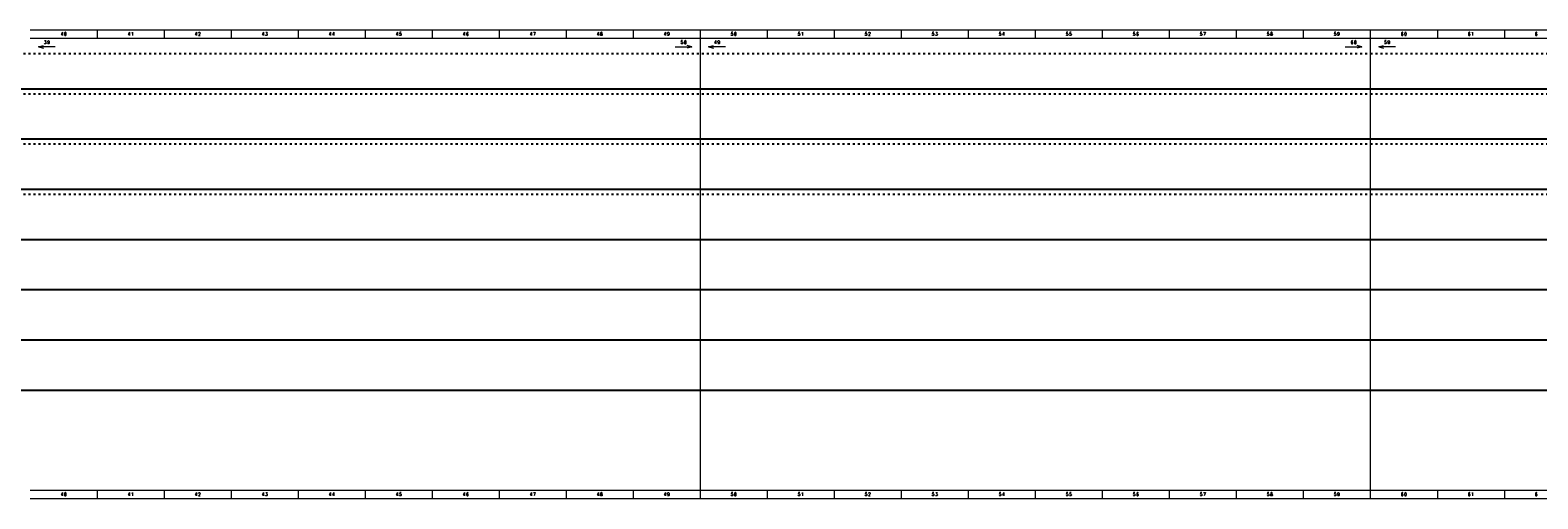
# Model space of a CAD drawing. Header units: millimetres. Extents: x 0 to 6803, y 0 to 280.
# Tile 6 of 11: x 1603 to 2503, y 0 to 280. Entities that reach past the tile are written whole.
import ezdxf
from ezdxf.enums import TextEntityAlignment as Align

# ---------------------------------------------------------------- set-up
doc = ezdxf.new("R2010")
doc.units = ezdxf.units.MM
doc.linetypes.add('ACAD_ISO03W100', pattern=[30, 12, -18])
doc.layers.add('!POMOCNICZE', color=8, linetype='Continuous', plot=False)
doc.layers.add('ramka', color=9, linetype='Continuous', lineweight=20)
doc.styles.add('ROMANS', font='romans.shx', dxfattribs={"width": 0.8})

msp = doc.modelspace()

# ---------------------------------------------------------------- linework, layer by layer
at = {"layer": '!POMOCNICZE', "linetype": 'ACAD_ISO03W100', "ltscale": 0.1}
for p, q in [((3, 266), (6803, 266)), ((3, 242), (6803, 242)), ((3, 212), (6803, 212)), ((3, 182), (6803, 182))]:
    msp.add_line(p, q, dxfattribs=at)
at = {"layer": '!POMOCNICZE'}
for p, q in [((3, 245), (6803, 245)), ((3, 215), (6803, 215)), ((3, 185), (6803, 185)), ((3, 155), (6803, 155)), ((3, 125), (6803, 125)), ((3, 95), (6803, 95)), ((3, 65), (6803, 65))]:
    msp.add_line(p, q, dxfattribs=at)
at = {"layer": 'ramka', "ltscale": 5}
for p, q in [((2003, 280), (1603, 280)), ((1643, 280), (1643, 280)), ((1643, 280), (1643, 275)), ((1683, 280), (1683, 275)), ((1683, 280), (1683, 280)), ((1723, 280), (1723, 275)), ((1723, 280), (1723, 280)), ((1763, 280), (1763, 275)), ((1763, 280), (1763, 280)), ((1803, 280), (1803, 280)), ((1803, 280), (1803, 275)), ((1843, 280), (1843, 280)), ((1843, 280), (1843, 275)), ((1883, 280), (1883, 280)), ((1883, 280), (1883, 275)), ((1923, 280), (1923, 275)), ((1923, 280), (1923, 280)), ((1963, 280), (1963, 275)), ((1963, 280), (1963, 280)), ((2403, 280), (2003, 280)), ((2003, 280), (2003, 275)), ((2003, 280), (2003, 280)), ((2043, 280), (2043, 280)), ((2043, 280), (2043, 275)), ((2083, 280), (2083, 275)), ((2083, 280), (2083, 280)), ((2123, 280), (2123, 275)), ((2123, 280), (2123, 280)), ((2163, 280), (2163, 280)), ((2163, 280), (2163, 275)), ((2203, 280), (2203, 280)), ((2203, 280), (2203, 275)), ((2243, 280), (2243, 280)), ((2243, 280), (2243, 275)), ((2283, 280), (2283, 280)), ((2283, 280), (2283, 275)), ((2323, 280), (2323, 275)), ((2323, 280), (2323, 280)), ((2363, 280), (2363, 275)), ((2363, 280), (2363, 280)), ((2803, 280), (2403, 280)), ((2403, 280), (2403, 275)), ((2403, 280), (2403, 280)), ((2443, 280), (2443, 280)), ((2443, 280), (2443, 275)), ((2483, 280), (2483, 275)), ((2483, 280), (2483, 280)), ((2003, 275), (1603, 275)), ((2403, 275), (2003, 275)), ((2003, 275), (2003, 5)), ((2803, 275), (2403, 275)), ((2403, 275), (2403, 5)), ((2003, 5), (1603, 5)), ((1643, 5), (1643, 0)), ((1643, 5), (1643, 5)), ((1683, 5), (1683, 0)), ((1683, 5), (1683, 5)), ((1723, 5), (1723, 0)), ((1723, 5), (1723, 5)), ((1763, 5), (1763, 0)), ((1763, 5), (1763, 5)), ((1803, 5), (1803, 0)), ((1803, 5), (1803, 5)), ((1843, 5), (1843, 0)), ((1843, 5), (1843, 5)), ((1883, 5), (1883, 0)), ((1883, 5), (1883, 5)), ((1923, 5), (1923, 0)), ((1923, 5), (1923, 5)), ((1963, 5), (1963, 0)), ((1963, 5), (1963, 5)), ((2403, 5), (2003, 5)), ((2003, 5), (2003, 0)), ((2003, 5), (2003, 5)), ((2043, 5), (2043, 0)), ((2043, 5), (2043, 5)), ((2083, 5), (2083, 0)), ((2083, 5), (2083, 5)), ((2123, 5), (2123, 0)), ((2123, 5), (2123, 5)), ((2163, 5), (2163, 0)), ((2163, 5), (2163, 5)), ((2203, 5), (2203, 0)), ((2203, 5), (2203, 5)), ((2243, 5), (2243, 0)), ((2243, 5), (2243, 5)), ((2283, 5), (2283, 0)), ((2283, 5), (2283, 5)), ((2323, 5), (2323, 0)), ((2323, 5), (2323, 5)), ((2363, 5), (2363, 0)), ((2363, 5), (2363, 5)), ((2803, 5), (2403, 5)), ((2403, 5), (2403, 0)), ((2403, 5), (2403, 5)), ((2443, 5), (2443, 0)), ((2443, 5), (2443, 5)), ((2483, 5), (2483, 0)), ((2483, 5), (2483, 5)), ((2003, 0), (1603, 0)), ((2403, 0), (2003, 0)), ((2803, 0), (2403, 0))]:
    msp.add_line(p, q, dxfattribs=at)
at = {"layer": 'ramka'}
for p, q in [((1608, 270), (1610.9, 270.78)), ((1618, 270), (1608, 270)), ((1608, 270), (1610.9, 269.22)), ((1988, 270), (1998, 270)), ((1998, 270), (1995.1, 270.78)), ((1998, 270), (1995.1, 269.22)), ((2008, 270), (2010.9, 270.78)), ((2008, 270), (2010.9, 269.22)), ((2018, 270), (2008, 270)), ((2388, 270), (2398, 270)), ((2398, 270), (2395.1, 270.78)), ((2398, 270), (2395.1, 269.22)), ((2408, 270), (2410.9, 270.78)), ((2418, 270), (2408, 270)), ((2408, 270), (2410.9, 269.22))]:
    msp.add_line(p, q, dxfattribs=at)

# ---------------------------------------------------------------- texts
at = {"layer": 'ramka', "style": 'ROMANS', "width": 0.8}
for s, p in [('3', (1611.98, 271.72)), ('9', (1613.98, 271.72)), ('4', (1622, 276.72)), ('0', (1624, 276.72)), ('4', (1662, 276.72)), ('1', (1664, 276.72)), ('4', (1702, 276.72)), ('2', (1704, 276.72)), ('4', (1742, 276.72)), ('3', (1744, 276.72)), ('4', (1782, 276.72)), ('4', (1784, 276.72)), ('4', (1822, 276.72)), ('5', (1824, 276.72)), ('4', (1862, 276.72)), ('6', (1864, 276.72)), ('4', (1902, 276.72)), ('7', (1904, 276.72)), ('4', (1942, 276.72)), ('8', (1944, 276.72)), ('4', (1982, 276.72)), ('9', (1984, 276.72)), ('5', (1992.07, 271.72)), ('0', (1994.07, 271.72)), ('4', (2012.04, 271.72)), ('9', (2014.04, 271.72)), ('5', (2022, 276.72)), ('0', (2024, 276.72)), ('5', (2062, 276.72)), ('1', (2064, 276.72)), ('5', (2102, 276.72)), ('2', (2104, 276.72)), ('5', (2142, 276.72)), ('3', (2144, 276.72)), ('5', (2182, 276.72)), ('4', (2184, 276.72)), ('5', (2222, 276.72)), ('5', (2224, 276.72)), ('5', (2262, 276.72)), ('6', (2264, 276.72)), ('5', (2302, 276.72)), ('7', (2304, 276.72)), ('5', (2342, 276.72)), ('8', (2344, 276.72)), ('5', (2382, 276.72)), ('9', (2384, 276.72)), ('6', (2392.07, 271.72)), ('0', (2394.07, 271.72)), ('5', (2412.04, 271.72)), ('9', (2414.04, 271.72)), ('6', (2422, 276.72)), ('0', (2424, 276.72)), ('6', (2462, 276.72)), ('1', (2464, 276.72)), ('6', (2502, 276.72)), ('4', (1622, 1.72)), ('0', (1624, 1.72)), ('4', (1662, 1.72)), ('1', (1664, 1.72)), ('4', (1702, 1.72)), ('2', (1704, 1.72)), ('4', (1742, 1.72)), ('3', (1744, 1.72)), ('4', (1782, 1.72)), ('4', (1784, 1.72)), ('4', (1822, 1.72)), ('5', (1824, 1.72)), ('4', (1862, 1.72)), ('6', (1864, 1.72)), ('4', (1902, 1.72)), ('7', (1904, 1.72)), ('4', (1942, 1.72)), ('8', (1944, 1.72)), ('4', (1982, 1.72)), ('9', (1984, 1.72)), ('5', (2022, 1.72)), ('0', (2024, 1.72)), ('5', (2062, 1.72)), ('1', (2064, 1.72)), ('5', (2102, 1.72)), ('2', (2104, 1.72)), ('5', (2142, 1.72)), ('3', (2144, 1.72)), ('5', (2182, 1.72)), ('4', (2184, 1.72)), ('5', (2222, 1.72)), ('5', (2224, 1.72)), ('5', (2262, 1.72)), ('6', (2264, 1.72)), ('5', (2302, 1.72)), ('7', (2304, 1.72)), ('5', (2342, 1.72)), ('8', (2344, 1.72)), ('5', (2382, 1.72)), ('9', (2384, 1.72)), ('6', (2422, 1.72)), ('0', (2424, 1.72)), ('6', (2462, 1.72)), ('1', (2464, 1.72)), ('6', (2502, 1.72))]:
    msp.add_text(s, height=2, dxfattribs=at).set_placement(p, align=Align.CENTER)

doc.saveas('drawing.dxf')
